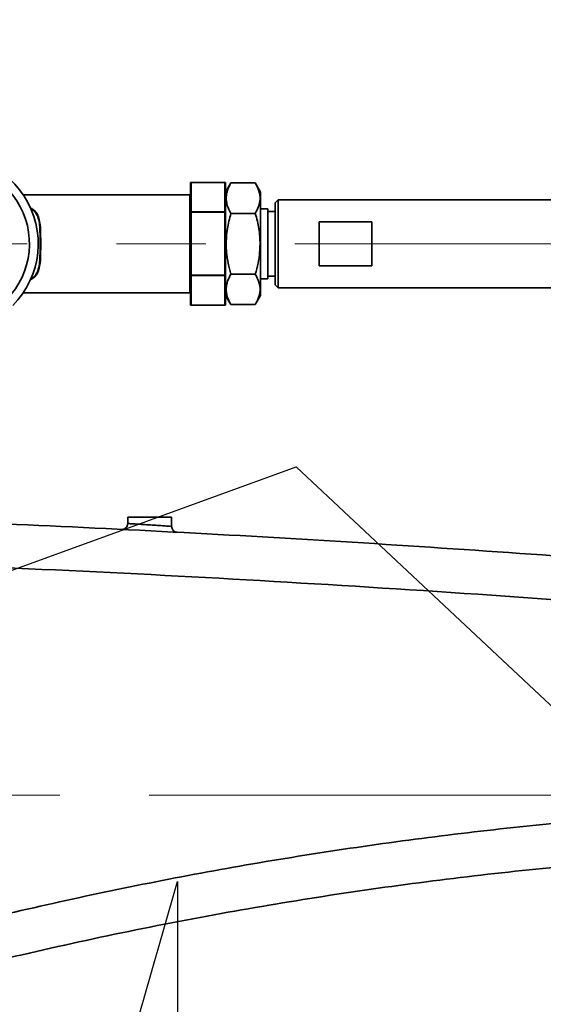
# Model space of a CAD drawing. Header units: millimetres. Extents: x 7702 to 16913, y -3294 to 4428.
# Tile 52 of 88: x 10663 to 10842, y 2765 to 3102. Entities that reach past the tile are written whole.
import ezdxf

# ---------------------------------------------------------------- set-up
doc = ezdxf.new("R2010")
doc.units = ezdxf.units.MM
doc.header["$LTSCALE"] = 6
doc.header["$PDSIZE"] = -1
doc.linetypes.add('CENTER', pattern=[50.8, 31.75, -6.35, 6.35, -6.35])
doc.linetypes.add('CENTERX2', pattern=[20.32, 12.7, -2.54, 2.54, -2.54])
doc.layers.add('中心线', color=4, linetype='CENTERX2', lineweight=20)
doc.layers.add('标注线', color=3, linetype='Continuous', lineweight=20)
doc.layers.add('细点划线', color=6, linetype='CENTER')
doc.layers.add('虚拟位置', color=2, linetype='Continuous')
doc.dimstyles.new('ISO-25', dxfattribs={"dimtxt": 40, "dimasz": 30, "dimexe": 10, "dimexo": 0.625, "dimtad": 1, "dimtoh": 1, "dimdec": 1, "dimtxsty": 'Standard', "dimcen": 2.5, "dimclrd": 1, "dimclre": 1, "dimclrt": 4, "dimadec": 0, "dimazin": 0, "dimtfac": 1, "dimtdec": 1, "dimtmove": 0, "dimatfit": 3, "dimfxl": 1, "dimarcsym": 0})

# ---------------------------------------------------------------- blocks, each defined once
blk = doc.blocks.new('*D16')
at = {"layer": 'Defpoints', "color": 0, "transparency": 16777216}
for p in [(11236.94, 3166.02), (10507.09, 2884.06), (11236.94, 2847.87)]:
    blk.add_point(p, dxfattribs=at)
at = {"layer": '标注线', "color": 1, "lineweight": -2, "transparency": 16777216}
for p, q in [((10507.09, 2884.68), (10507.09, 3176.02)), ((11236.94, 2848.49), (11236.94, 3176.02)), ((10537.09, 3166.02), (11206.94, 3166.02))]:
    blk.add_line(p, q, dxfattribs=at)
at = {"layer": '标注线', "color": 1, "transparency": 16777216}
for points in [[(10537.09, 3171.02), (10537.09, 3161.02), (10507.09, 3166.02)], [(11206.94, 3171.02), (11206.94, 3161.02), (11236.94, 3166.02)]]:
    blk.add_solid(points, dxfattribs=at)
at = {"layer": '标注线', "color": 4, "transparency": 16777216, "insert": (10872.02, 3190), "char_height": 40, "attachment_point": 5}
blk.add_mtext('729,9', dxfattribs=at)
blk = doc.blocks.new('*D20')
at = {"layer": 'Defpoints', "color": 0, "linetype": 'ByBlock', "transparency": 16777216}
for p in [(10507.09, 2890.52), (10860.79, 2339.97), (11255.54, 2208.62), (10507.09, 2076.65), (10507.09, 1976.65)]:
    blk.add_point(p, dxfattribs=at)
at = {"layer": '中心线', "color": 1, "linetype": 'ByBlock', "lineweight": -2, "transparency": 16777216}
blk.add_arc((10507.09, 2076.65), 440.95, 13.8989, 86.1011, dxfattribs=at)
at = {"layer": '中心线', "color": 1, "linetype": 'ByBlock', "transparency": 16777216}
for points in [[(10536.9, 2511.58), (10537.24, 2521.58), (10507.09, 2517.6)], [(10940.02, 2183.6), (10930.24, 2181.53), (10941.34, 2153.22)]]:
    blk.add_solid(points, dxfattribs=at)
at = {"layer": '中心线', "color": 4, "linetype": 'ByBlock', "transparency": 16777216, "insert": (10803.79, 2430.24), "char_height": 40, "attachment_point": 5, "rotation": 320}
blk.add_mtext('{\\C3;80°}', dxfattribs=at)
blk = doc.blocks.new('*D21')
at = {"layer": 'Defpoints', "color": 0, "transparency": 16777216}
for p in [(10757.15, 2948.88), (10343.02, 2730.98), (10071.17, 2699.2), (10071.17, 2699.2), (10199.74, 2699.2)]:
    blk.add_point(p, dxfattribs=at)
at = {"layer": '中心线', "color": 1, "lineweight": -2, "transparency": 16777216}
blk.add_line((10200.37, 2699.2), (10354.87, 2699.2), dxfattribs=at)
for start, end in [(26.2833, 32.5665), (0, 20), (347.4335, 353.7167)]:
    blk.add_arc((10071.17, 2699.2), 273.7, start, end, dxfattribs=at)
at = {"layer": '中心线', "color": 1, "transparency": 16777216}
for points in [[(10321.18, 2822.37), (10311.98, 2818.44), (10328.37, 2792.81)], [(10338.24, 2669.52), (10348.22, 2668.97), (10344.87, 2699.2)]]:
    blk.add_solid(points, dxfattribs=at)
at = {"layer": '中心线', "color": 4, "transparency": 16777216, "insert": (10361.03, 2750.31), "char_height": 40, "attachment_point": 5, "rotation": 280}
blk.add_mtext('{\\C3;20°}', dxfattribs=at)
blk = doc.blocks.new('*D24')
at = {"layer": 'Defpoints', "color": 0, "linetype": 'ByBlock', "transparency": 16777216}
for p in [(10507.09, 2890.52), (10716.59, 2807.2), (10619.11, 2671.33), (10507.09, 2076.65), (10507.09, 1976.65)]:
    blk.add_point(p, dxfattribs=at)
at = {"layer": '中心线', "color": 1, "linetype": 'ByBlock', "lineweight": -2, "transparency": 16777216}
blk.add_arc((10507.09, 2076.65), 605.14, 76.83925, 87.15925, dxfattribs=at)
at = {"layer": '中心线', "color": 1, "linetype": 'ByBlock', "transparency": 16777216}
for points in [[(10536.96, 2676.05), (10537.21, 2686.04), (10507.09, 2681.79)], [(10646.13, 2670.73), (10643.61, 2661.05), (10673.91, 2658.34)]]:
    blk.add_solid(points, dxfattribs=at)
at = {"layer": '中心线', "color": 4, "linetype": 'ByBlock', "transparency": 16777216, "insert": (10594.19, 2696.32), "char_height": 40, "attachment_point": 5, "rotation": 351.9993}
blk.add_mtext('{\\C3;16°}', dxfattribs=at)
blk = doc.blocks.new('*D25')
at = {"layer": 'Defpoints', "color": 0, "transparency": 16777216}
for p in [(10757.15, 2948.88), (10071.17, 2699.2), (10071.17, 2699.2), (10213.51, 2649.26), (10638.49, 2239.8)]:
    blk.add_point(p, dxfattribs=at)
at = {"layer": '中心线', "color": 1, "lineweight": -2, "transparency": 16777216}
blk.add_arc((10071.17, 2699.2), 150.84, 332.4139, 8.5861, dxfattribs=at)
at = {"layer": '中心线', "color": 1, "transparency": 16777216}
for points in [[(10215.48, 2720.49), (10225.17, 2722.96), (10212.92, 2750.79)], [(10209.05, 2626.61), (10200.69, 2632.09), (10188.4, 2604.27)]]:
    blk.add_solid(points, dxfattribs=at)
at = {"layer": '中心线', "color": 4, "transparency": 16777216, "insert": (10199.61, 2677.71), "char_height": 40, "attachment_point": 5, "rotation": 80.5}
blk.add_mtext('{\\C3;59°}', dxfattribs=at)
blk = doc.blocks.new('*D26')
at = {"layer": 'Defpoints', "color": 0, "transparency": 16777216}
for p in [(10716.59, 2807.2), (10716.59, 2807.2), (10667.52, 2546.67), (10507.09, 2076.65), (10716.58, 2077.2)]:
    blk.add_point(p, dxfattribs=at)
at = {"layer": '中心线', "color": 1, "lineweight": -2, "transparency": 16777216}
for start, end in [(241.0247, 247.5116), (253.9985, 269.9985), (276.4854, 282.9724)]:
    blk.add_arc((10716.59, 2807.2), 265.12, start, end, dxfattribs=at)
at = {"layer": '中心线', "color": 1, "transparency": 16777216}
for points in [[(10616.84, 2566.97), (10613.54, 2557.52), (10643.51, 2552.36)], [(10746.82, 2538.79), (10746.26, 2548.77), (10716.59, 2542.08)]]:
    blk.add_solid(points, dxfattribs=at)
at = {"layer": '中心线', "color": 4, "transparency": 16777216, "insert": (10682.56, 2565.09), "char_height": 40, "attachment_point": 5, "rotation": 351.9985}
blk.add_mtext('{\\C3;16°}', dxfattribs=at)

msp = doc.modelspace()

# ---------------------------------------------------------------- linework, layer by layer
at = {"color": 7, "linetype": 'Continuous', "lineweight": 35, "ltscale": 2}
for p, q in [((10721.01, 3035.81), (10721.01, 3045.85)), ((10732.81, 3046.05), (10721.21, 3046.05)), ((10733.01, 3035.81), (10733.01, 3045.85)), ((10734.84, 3045.84), (10733.01, 3042.68)), ((10734.84, 3045.84), (10743.19, 3045.84)), ((10745.01, 3042.68), (10743.19, 3045.84)), ((10664.01, 3041.8), (10720.81, 3041.8)), ((10720.81, 3008.3), (10720.81, 3041.8)), ((10745.01, 3007.43), (10745.01, 3042.68)), ((10751.01, 3040.05), (10750.01, 3039.05)), ((10750.01, 3025.05), (10750.01, 3039.05)), ((11257.01, 3040.05), (10751.01, 3040.05)), ((10751.01, 3040.05), (10751.01, 3025.05)), ((10721.01, 3014.29), (10721.01, 3035.81)), ((10721.01, 3035.81), (10721.21, 3035.81)), ((10721.21, 3035.81), (10721.21, 3035.92)), ((10721.21, 3035.92), (10732.81, 3035.92)), ((10721.21, 3014.29), (10721.21, 3035.81)), ((10721.21, 3035.81), (10732.81, 3035.81)), ((10732.81, 3035.81), (10732.81, 3035.92)), ((10732.81, 3014.29), (10732.81, 3035.81)), ((10732.81, 3035.81), (10733.01, 3035.81)), ((10733.01, 3014.29), (10733.01, 3035.81)), ((10734.84, 3035.44), (10743.19, 3035.44)), ((10747.51, 3037.05), (10745.01, 3037.05)), ((10747.51, 3013.05), (10747.51, 3037.05)), ((10750.01, 3036.05), (10747.51, 3036.05)), ((10765.01, 3032.54), (10783.01, 3032.54)), ((10765.01, 3017.57), (10765.01, 3032.54)), ((10783.01, 3032.54), (10783.01, 3017.57)), ((10750.01, 3011.05), (10750.01, 3025.05)), ((10751.01, 3025.05), (10751.01, 3010.05)), ((10783.01, 3017.57), (10765.01, 3017.57)), ((10721.01, 3014.29), (10721.21, 3014.29)), ((10721.01, 3004.25), (10721.01, 3014.29)), ((10732.81, 3014.29), (10721.21, 3014.29)), ((10721.21, 3014.19), (10721.21, 3014.29)), ((10732.81, 3014.19), (10721.21, 3014.19)), ((10732.81, 3014.29), (10733.01, 3014.29)), ((10732.81, 3014.19), (10732.81, 3014.29)), ((10733.01, 3004.25), (10733.01, 3014.29)), ((10734.84, 3014.66), (10743.19, 3014.66)), ((10745.01, 3013.05), (10747.51, 3013.05)), ((10747.51, 3014.05), (10750.01, 3014.05)), ((10750.01, 3011.05), (10751.01, 3010.05)), ((10664.01, 3008.3), (10720.81, 3008.3)), ((10733.01, 3007.43), (10734.84, 3004.27)), ((10743.19, 3004.27), (10745.01, 3007.43)), ((10751.01, 3010.05), (11257.01, 3010.05)), ((10721.21, 3004.05), (10732.81, 3004.05)), ((10734.84, 3004.27), (10743.19, 3004.27)), ((10699.59, 2929.48), (10699.59, 2931.65)), ((10699.59, 2931.65), (10714.59, 2931.65)), ((10714.59, 2928.51), (10714.59, 2931.65))]:
    msp.add_line(p, q, dxfattribs=at)
at = {"color": 8, "linetype": 'Continuous', "lineweight": 35, "ltscale": 2}
for p, q in [((10721.21, 3035.92), (10721.21, 3046.05)), ((10732.81, 3035.92), (10732.81, 3046.05)), ((10664.01, 3041.64), (10664.01, 3041.8)), ((10721.21, 3004.05), (10721.21, 3014.19)), ((10732.81, 3004.05), (10732.81, 3014.19)), ((10664.01, 3008.3), (10664.01, 3008.46))]:
    msp.add_line(p, q, dxfattribs=at)
at = {"color": 7, "linetype": 'Continuous', "lineweight": 35, "ltscale": 2, "flags": 128}
for points in [[(10721.01, 3035.81), (10721.02, 3035.83), (10721.03, 3035.85), (10721.05, 3035.87), (10721.07, 3035.89), (10721.1, 3035.9), (10721.14, 3035.91), (10721.17, 3035.92), (10721.21, 3035.92)], [(10732.81, 3035.92), (10732.85, 3035.92), (10732.89, 3035.91), (10732.92, 3035.9), (10732.95, 3035.89), (10732.98, 3035.87), (10733, 3035.85), (10733.01, 3035.83), (10733.01, 3035.81)], [(10721.01, 3014.29), (10721.02, 3014.27), (10721.03, 3014.25), (10721.05, 3014.23), (10721.07, 3014.22), (10721.1, 3014.21), (10721.14, 3014.2), (10721.17, 3014.19), (10721.21, 3014.19)], [(10732.81, 3014.19), (10732.85, 3014.19), (10732.89, 3014.2), (10732.92, 3014.21), (10732.95, 3014.22), (10732.98, 3014.23), (10733, 3014.25), (10733.01, 3014.27), (10733.01, 3014.29)]]:
    msp.add_lwpolyline(points, dxfattribs=at)
at = {"color": 7, "linetype": 'Continuous', "lineweight": 35, "ltscale": 2}
for centre, radius, start, end in [((10639.01, 3025.05), 30, 315.2902, 110.6484), ((10639.01, 3025.05), 27, 315.2902, 110.6484), ((10721.21, 3045.85), 0.2, 90, 180), ((10732.81, 3045.85), 0.2, 0, 90), ((10664.01, 3042), 0.2, 214.1429, 270), ((10720.81, 3042), 0.2, 270, 0), ((10664.01, 3008.1), 0.2, 90, 145.8571), ((10720.81, 3008.1), 0.2, 0, 90), ((10721.21, 3004.25), 0.2, 180, 270), ((10732.81, 3004.25), 0.2, 270, 0), ((10697.59, 2929.48), 2, 267.1506, 360), ((10716.59, 2928.51), 2, 180, 266.9829)]:
    msp.add_arc(centre, radius, start, end, dxfattribs=at)
for points, knots in [([(10734.84, 3035.44), (10734.37, 3036.35), (10733.43, 3038.17), (10733.09, 3040.87), (10733.6, 3043.45), (10734.42, 3045.04), (10734.84, 3045.84)], [0, 0, 0, 0, 0.264611, 0.534958, 0.765348, 1, 1, 1, 1]), ([(10743.19, 3045.84), (10743.65, 3044.94), (10744.59, 3043.11), (10744.94, 3040.41), (10744.43, 3037.83), (10743.61, 3036.24), (10743.19, 3035.44)], [0, 0, 0, 0, 0.264608, 0.534958, 0.765348, 1, 1, 1, 1]), ([(10734.84, 3014.66), (10734.51, 3015.9), (10733.85, 3018.38), (10733.22, 3022.66), (10733.18, 3027.52), (10733.89, 3031.95), (10734.6, 3034.56), (10734.84, 3035.44)], [0, 0, 0, 0, 0.1817354, 0.3649991, 0.6142367, 0.8702001, 1, 1, 1, 1]), ([(10743.19, 3035.44), (10743.43, 3034.56), (10744.13, 3031.99), (10744.84, 3027.57), (10744.82, 3022.71), (10744.18, 3018.39), (10743.52, 3015.91), (10743.19, 3014.66)], [0, 0, 0, 0, 0.1298, 0.379353, 0.634999, 0.816594, 1, 1, 1, 1]), ([(10734.84, 3004.27), (10734.37, 3005.17), (10733.43, 3006.99), (10733.09, 3009.7), (10733.6, 3012.28), (10734.42, 3013.86), (10734.84, 3014.66)], [0, 0, 0, 0, 0.264611, 0.534958, 0.765348, 1, 1, 1, 1]), ([(10743.19, 3014.66), (10743.65, 3013.76), (10744.59, 3011.93), (10744.94, 3009.23), (10744.43, 3006.65), (10743.61, 3005.07), (10743.19, 3004.27)], [0, 0, 0, 0, 0.264608, 0.534958, 0.765348, 1, 1, 1, 1]), ([(10601.01, 2931.5), (10611.04, 2931.16), (10641.42, 2930.15), (10692.2, 2927.83), (10753.33, 2924.57), (10814.5, 2920.69), (10880.44, 2915.95), (10925.97, 2912.04), (10951.13, 2909.88)], [0, 0, 0, 0, 0.086034, 0.260391, 0.435045, 0.609708, 0.784362, 1, 1, 1, 1]), ([(10699.59, 2929.48), (10699.67, 2929.48), (10699.84, 2929.47), (10701.13, 2929.39), (10703.03, 2929.27), (10705.41, 2929.11), (10707.97, 2928.95), (10710.43, 2928.79), (10712.52, 2928.65), (10713.99, 2928.55), (10714.55, 2928.51), (10714.58, 2928.51), (10714.59, 2928.51)], [0, 0, 0, 0, 0.107162, 0.21434, 0.321601, 0.429016, 0.536568, 0.644183, 0.751755, 0.859192, 0.966464, 1, 1, 1, 1]), ([(10597.89, 2780.46), (10609.43, 2783.63), (10632.5, 2789.97), (10667.43, 2798.37), (10702.55, 2805.94), (10737.87, 2812.59), (10773.35, 2818.35), (10808.99, 2823.2), (10844.75, 2827.15), (10881.14, 2830.22), (10918.16, 2832.37), (10955.78, 2833.55), (10993.43, 2833.73), (11032.46, 2832.87), (11072.85, 2830.84), (11114.6, 2827.47), (11156.3, 2822.95), (11184, 2818.88), (11197.85, 2816.84)], [0, 0, 0, 0, 0.059379, 0.118779, 0.178178, 0.237557, 0.296937, 0.356338, 0.415739, 0.475119, 0.5372, 0.599304, 0.661408, 0.723489, 0.792487, 0.861486, 0.930743, 1, 1, 1, 1]), ([(11229.8, 2796.3), (11218.84, 2798.2), (11196.92, 2802.01), (11163.88, 2806.72), (11130.68, 2810.71), (11097.33, 2813.89), (11063.86, 2816.29), (11028.91, 2817.94), (10992.5, 2818.74), (10954.66, 2818.54), (10916.84, 2817.32), (10879.08, 2815.08), (10841.4, 2811.82), (10803.83, 2807.55), (10766.4, 2802.27), (10728.5, 2795.87), (10690.17, 2788.3), (10651.46, 2779.49), (10615.5, 2770.34), (10592.61, 2763.62), (10582.41, 2760.63)], [0, 0, 0, 0, 0.050952, 0.101911, 0.152863, 0.204092, 0.255328, 0.306557, 0.364331, 0.422127, 0.479923, 0.537697, 0.59547, 0.653265, 0.71106, 0.768833, 0.829583, 0.890359, 0.951134, 1, 1, 1, 1])]:
    msp.add_open_spline(points, degree=3, knots=knots, dxfattribs=at)
at = {"color": 8, "linetype": 'Continuous', "lineweight": 35, "ltscale": 2}
for points, knots in [([(10666.43, 3037.23), (10666.44, 3037.22), (10666.89, 3037.08), (10667.64, 3036.51), (10668.63, 3035.42), (10669.34, 3033.74), (10669.74, 3031.38), (10669.85, 3028.4), (10669.85, 3025.05), (10669.85, 3021.7), (10669.74, 3018.72), (10669.34, 3016.37), (10668.63, 3014.68), (10667.64, 3013.59), (10666.86, 3013.01), (10666.38, 3012.86), (10666.34, 3012.85)], [0, 0, 0, 0, 0.0010524, 0.0509374, 0.1089304, 0.180568, 0.2719209, 0.3817677, 0.4982169, 0.6146701, 0.7245169, 0.8158698, 0.8875074, 0.945503, 0.9953863, 1, 1, 1, 1]), ([(10666.51, 3036.99), (10666.83, 3036.8), (10667.58, 3036.37), (10668.46, 3035.28), (10669.16, 3033.63), (10669.54, 3031.3), (10669.65, 3028.36), (10669.65, 3025.05), (10669.65, 3021.75), (10669.54, 3018.81), (10669.16, 3016.47), (10668.46, 3014.82), (10667.56, 3013.71), (10666.77, 3013.26), (10666.41, 3013.06)], [0, 0, 0, 0, 0.043575, 0.101852, 0.174157, 0.26682, 0.378734, 0.497689, 0.616648, 0.728562, 0.821225, 0.893529, 0.951809, 1, 1, 1, 1]), ([(11205.32, 2867.04), (11187.03, 2869.36), (11150.45, 2874.01), (11095.5, 2880.38), (11040.49, 2886.32), (10985.4, 2891.78), (10930.25, 2896.77), (10868.66, 2901.81), (10800.64, 2906.7), (10726.16, 2911.15), (10656.48, 2914.61), (10611.64, 2916.16), (10591.63, 2916.86)], [0, 0, 0, 0, 0.089708, 0.17942, 0.269129, 0.358962, 0.4488, 0.538634, 0.659786, 0.780938, 0.902229, 1, 1, 1, 1])]:
    msp.add_open_spline(points, degree=3, knots=knots, dxfattribs=at)
at = {"layer": '中心线', "ltscale": 2}
for p, q in [((11396.79, 3025.05), (10616.51, 3025.05)), ((10463.09, 2836.65), (11269.22, 2836.65))]:
    msp.add_line(p, q, dxfattribs=at)
at = {"layer": '细点划线', "color": 4, "ltscale": 15}
msp.add_spline([(10763.49, 2122.55), (10807.14, 2182.43), (10832.21, 2223.68), (10864.24, 2287.7), (10894.01, 2367.67), (10913.21, 2445.01), (10920.83, 2493.79), (10925.31, 2546.45), (10925.84, 2603.84), (10919.89, 2677.49), (10906.78, 2749.12), (10882.15, 2831.63)], degree=3, dxfattribs=at)
at = {"layer": '虚拟位置', "ltscale": 2}
for p, q in [((10071.17, 2699.2), (10757.15, 2948.88)), ((10757.15, 2948.88), (10882.15, 2831.63))]:
    msp.add_line(p, q, dxfattribs=at)
at = {"layer": '虚拟位置'}
for p, q in [((10507.09, 2076.65), (10716.59, 2807.2)), ((10716.59, 2807.2), (10716.58, 2077.2))]:
    msp.add_line(p, q, dxfattribs=at)

# ---------------------------------------------------------------- dimensions: what is measured, and where the dimension line sits
at = {"layer": '中心线'}
for base, line1, line2, picture, middle in [((10343.02, 2730.98), ((10071.17, 2699.2), (10199.74, 2699.2)), ((10071.17, 2699.2), (10757.15, 2948.88)), '*D21', (10361.03, 2750.31)), ((10213.51, 2649.26), ((10071.17, 2699.2), (10638.49, 2239.8)), ((10071.17, 2699.2), (10757.15, 2948.88)), '*D25', (10199.61, 2677.71)), ((10667.52, 2546.67), ((10716.59, 2807.2), (10716.58, 2077.2)), ((10507.09, 2076.65), (10716.59, 2807.2)), '*D26', (10682.56, 2565.09))]:
    dim = msp.add_angular_dim_2l(base=base, line1=line1, line2=line2, text='{\\C3;<>}', dimstyle='ISO-25', dxfattribs=at)
    dim.commit()
    dim.dimension.update_dxf_attribs({"geometry": picture, "text_midpoint": middle})
at = {"layer": '中心线', "linetype": 'ByBlock'}
for base, line1, line2, picture, middle in [((10860.79, 2339.97), ((11255.54, 2208.62), (10507.09, 2076.65)), ((10507.09, 1976.65), (10507.09, 2890.52)), '*D20', (10803.79, 2430.24)), ((10619.11, 2671.33), ((10507.09, 1976.65), (10507.09, 2890.52)), ((10507.09, 2076.65), (10716.59, 2807.2)), '*D24', (10594.19, 2696.32))]:
    dim = msp.add_angular_dim_2l(base=base, line1=line1, line2=line2, text='{\\C3;<>}', dimstyle='ISO-25', dxfattribs=at)
    dim.commit()
    dim.dimension.update_dxf_attribs({"geometry": picture, "text_midpoint": middle})
at = {"layer": '标注线'}
dim = msp.add_linear_dim(base=(11236.9416, 3166.0222), p1=(10507.0907, 2884.0571), p2=(11236.9416, 2847.8692), dimstyle='ISO-25', dxfattribs=at)
dim.commit()
dim.dimension.update_dxf_attribs({"geometry": '*D16', "text_midpoint": (10872.0162, 3189.9992)})

doc.saveas('drawing.dxf')
